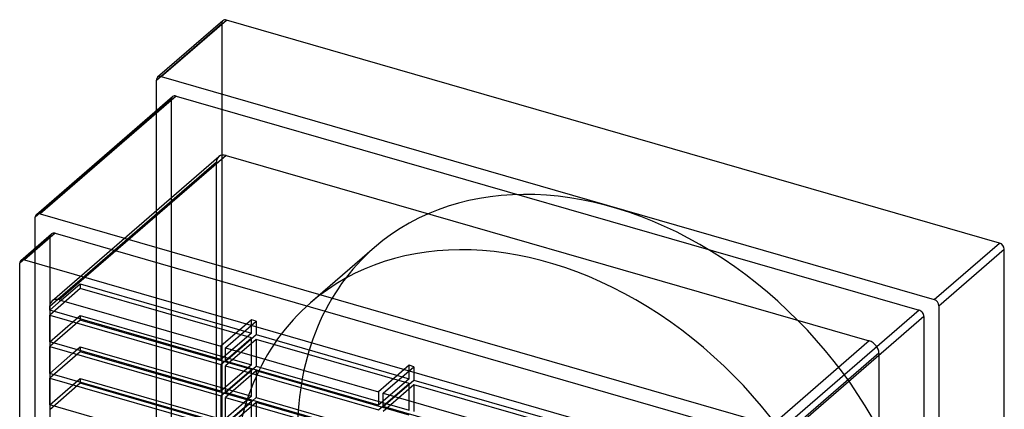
# Model space of a CAD drawing. Header units: millimetres. Extents: x -201 to 153, y -229 to 192.
# Tile 2 of 2: x -201 to 153, y 52 to 192. Entities that reach past the tile are written whole.
import ezdxf

# ---------------------------------------------------------------- set-up
doc = ezdxf.new("R2010")
doc.units = ezdxf.units.MM
doc.layers.add('MAIN-1', color=7, linetype='Continuous')
doc.layers.add('MAIN-2', color=7, linetype='Continuous')

msp = doc.modelspace()

# ---------------------------------------------------------------- linework, layer by layer
at = {"layer": 'MAIN-1'}
for p, q in [((-127.81, 191.46), (-151.31, 171.11)), ((-150, 171.33), (-126.5, 191.68)), ((151.5, 111.43), (-126.5, 191.68)), ((-151.73, 159.08), (-151.73, 170.1)), ((-150, 171.33), (128, 91.08)), ((-194.89, 121.7), (-145.89, 164.13)), ((-144.58, 164.35), (-193.58, 121.92)), ((-144.58, 164.35), (122.58, 87.23)), ((-195.32, 109.67), (-195.32, 120.69)), ((-193.58, 121.92), (73.58, 44.79)), ((-200.48, 105.2), (-189.48, 114.72)), ((-188.17, 114.94), (-199.17, 105.42)), ((-188.17, 114.94), (68.17, 40.94)), ((128, 91.08), (151.5, 111.43)), ((129.73, 88.85), (153.23, 109.2)), ((153.23, -168.8), (153.23, 109.2)), ((-200.9, -152.16), (-200.9, 104.18)), ((-199.17, 105.42), (57.17, 31.42)), ((-187.15, 91.13), (-190.12, 88.56)), ((-190.12, 87.22), (-185.96, 90.82)), ((-190.12, 87.22), (-190.12, 88.56)), ((-186.66, 91.02), (-128.59, 74.26)), ((129.73, 88.85), (129.73, -189.15)), ((-128.59, 69.45), (-190.12, 87.22)), ((-190.12, 75.87), (-190.12, 85.48)), ((-190.12, 85.48), (-128.59, 67.72)), ((122.58, 87.23), (73.58, 44.79)), ((124.32, 85), (75.32, 42.56)), ((124.32, 85), (124.32, -182.17)), ((-190.12, 75.87), (-181.8, 83.08)), ((-128.59, 58.11), (-190.12, 75.87)), ((-190.12, 64.53), (-190.12, 74.14)), ((-190.12, 74.14), (-128.59, 56.38)), ((-190.12, 64.53), (-181.8, 71.73)), ((-128.59, 74.26), (-128.59, 69.45)), ((-126.86, 68.95), (-126.86, 73.76)), ((-126.86, 73.76), (-71.87, 57.88)), ((-126.86, 68.95), (-122.7, 72.56)), ((-128.59, 67.72), (-128.59, 58.11)), ((-71.87, 53.08), (-126.86, 68.95)), ((-128.59, 46.76), (-190.12, 64.53)), ((-126.86, 57.61), (-126.86, 67.22)), ((-126.86, 67.22), (-71.87, 51.35)), ((-126.86, 57.61), (-118.53, 64.82)), ((-190.12, 53.18), (-190.12, 62.79)), ((-190.12, 62.79), (-128.59, 45.03)), ((-190.12, 53.18), (-181.8, 60.39)), ((-71.87, 41.73), (-126.86, 57.61)), ((-71.87, 57.88), (-71.87, 53.08)), ((-70.13, 57.38), (-15.14, 41.51)), ((-70.13, 52.58), (-70.13, 57.38)), ((-128.59, 35.42), (-190.12, 53.18)), ((-128.59, 56.38), (-128.59, 46.76)), ((-126.86, 46.26), (-126.86, 55.88)), ((-126.86, 55.88), (-71.87, 40)), ((-126.86, 46.26), (-118.53, 53.47)), ((-70.13, 52.58), (-65.97, 56.18)), ((-15.14, 36.7), (-70.13, 52.58))]:
    msp.add_line(p, q, dxfattribs=at)
for centre, major_axis, start_param, end_param in [((-126.5, 189.95), (-1.31, 1.51), -0.857072, 0.000079), ((-150, 169.6), (-1.31, 1.51), 0.000079, 0.713724), ((-150, 169.6), (-1.31, 1.51), -0.857072, 0.000079), ((-144.58, 162.62), (1.31, -1.51), 2.284521, 3.141672), ((-193.58, 120.19), (1.31, -1.51), -3.141514, -2.427868), ((-193.58, 120.19), (1.31, -1.51), 2.284521, 3.141672), ((-188.17, 113.21), (1.31, -1.51), 2.284521, 3.141672), ((151.5, 109.7), (-1.31, 1.51), -2.427868, -0.857072), ((-199.17, 103.68), (1.31, -1.51), -3.141514, -2.427868), ((-199.17, 103.68), (1.31, -1.51), 2.284521, 3.141672), ((-186.66, 87.56), (2.62, -3.02), -3.141514, -2.427868), ((-186.66, 87.56), (2.62, -3.02), 2.284521, 3.141672), ((128, 89.35), (-1.31, 1.51), -2.427868, -0.857072), ((122.58, 85.5), (1.31, -1.51), 0.713724, 2.284521)]:
    msp.add_ellipse(centre, major_axis=major_axis, ratio=0.75, start_param=start_param, end_param=end_param, dxfattribs=at)
at = {"layer": 'MAIN-2'}
for p, q in [((-151.73, 170.1), (-128.23, 190.45)), ((-128.23, 190.45), (-128.23, -87.55)), ((-146.32, 163.12), (-195.32, 120.69)), ((-146.32, -104.05), (-146.32, 163.12)), ((-151.73, -107.9), (-151.73, 159.08)), ((-189.28, 90.58), (-129.28, 142.54)), ((-126.66, 142.98), (-186.66, 91.02)), ((-126.66, 142.98), (104.66, 76.21)), ((-130.12, 140.52), (-187.15, 91.13)), ((-130.12, -90.8), (-130.12, 140.52)), ((-189.9, 113.71), (-200.9, 104.18)), ((-189.9, -142.63), (-189.9, 113.71)), ((-73.26, 109.85), (-96.26, 89.93)), ((-195.32, -146.48), (-195.32, 109.67)), ((-185.96, 90.82), (-179.12, 96.74)), ((-179.12, 96.74), (-117.59, 78.98)), ((-179.12, 96.74), (-179.12, 95.01)), ((-179.12, 95.01), (-190.12, 85.48)), ((-117.59, 77.25), (-179.12, 95.01)), ((-181.8, 83.08), (-179.12, 85.4)), ((-179.12, 85.4), (-117.59, 67.63)), ((-179.12, 85.4), (-179.12, 83.66)), ((-179.12, 83.66), (-190.12, 74.14)), ((-117.59, 65.9), (-179.12, 83.66)), ((-117.59, 83.79), (-128.59, 74.26)), ((-126.86, 73.76), (-115.86, 83.29)), ((-117.59, 78.98), (-117.59, 83.79)), ((-115.86, 83.29), (-117.59, 83.79)), ((-115.86, 83.29), (-115.86, 78.48)), ((-117.59, 78.98), (-128.59, 69.45)), ((-122.7, 72.56), (-115.86, 78.48)), ((-115.86, 78.48), (-60.87, 62.6)), ((-128.59, 67.72), (-117.59, 77.25)), ((-115.86, 76.75), (-126.86, 67.22)), ((-117.59, 67.63), (-117.59, 77.25)), ((-60.87, 60.87), (-115.86, 76.75)), ((-115.86, 76.75), (-115.86, 67.13)), ((104.66, 76.21), (44.66, 24.25)), ((-179.12, 72.32), (-190.12, 62.79)), ((-181.8, 71.73), (-179.12, 74.05)), ((-179.12, 74.05), (-117.59, 56.29)), ((-179.12, 74.05), (-179.12, 72.32)), ((-117.59, 54.56), (-179.12, 72.32)), ((108.12, 71.74), (48.12, 19.78)), ((108.12, 71.74), (108.12, -159.57)), ((-117.59, 67.63), (-128.59, 58.11)), ((-60.87, 67.41), (-71.87, 57.88)), ((-60.87, 62.6), (-60.87, 67.41)), ((-59.13, 66.91), (-60.87, 67.41)), ((-128.59, 56.38), (-117.59, 65.9)), ((-115.86, 65.4), (-126.86, 55.88)), ((-118.53, 64.82), (-115.86, 67.13)), ((-117.59, 56.29), (-117.59, 65.9)), ((-115.86, 67.13), (-60.87, 51.26)), ((-60.87, 49.53), (-115.86, 65.4)), ((-115.86, 65.4), (-115.86, 55.79)), ((-70.13, 57.38), (-59.13, 66.91)), ((-59.13, 66.91), (-59.13, 62.1)), ((-179.12, 60.97), (-190.12, 51.45)), ((-181.8, 60.39), (-179.12, 62.71)), ((-179.12, 62.71), (-117.59, 44.94)), ((-179.12, 62.71), (-179.12, 60.97)), ((-117.59, 43.21), (-179.12, 60.97)), ((-60.87, 62.6), (-71.87, 53.08)), ((-71.87, 51.35), (-60.87, 60.87)), ((-59.13, 60.37), (-70.13, 50.85)), ((-65.97, 56.18), (-59.13, 62.1)), ((-60.87, 51.26), (-60.87, 60.87)), ((-59.13, 62.1), (-4.14, 46.23)), ((-4.14, 44.5), (-59.13, 60.37)), ((-59.13, 60.37), (-59.13, 50.76)), ((-117.59, 56.29), (-128.59, 46.76)), ((-128.59, 45.03), (-117.59, 54.56)), ((-115.86, 54.06), (-126.86, 44.53)), ((-118.53, 53.47), (-115.86, 55.79)), ((-117.59, 44.94), (-117.59, 54.56)), ((-115.86, 55.79), (-60.87, 39.91)), ((-60.87, 38.18), (-115.86, 54.06)), ((-115.86, 54.06), (-115.86, 44.44))]:
    msp.add_line(p, q, dxfattribs=at)
for centre, major_axis, start_param, end_param in [((-126.5, 189.95), (-1.31, 1.51), 0.000079, 0.713724), ((-144.58, 162.62), (1.31, -1.51), -3.141514, -2.427868), ((-126.66, 139.52), (-2.62, 3.02), 0.000079, 0.713724), ((-126.66, 139.52), (-2.62, 3.02), -0.857072, 0.000079), ((12.5, 10.83), (-85.76, 99.03), -2.427868, 0), ((-188.17, 113.21), (1.31, -1.51), -3.141514, -2.427868), ((-10.5, -9.09), (-85.76, 99.03), -2.427868, 0), ((12.5, 10.83), (-85.76, 99.03), 0, 0.713724), ((-10.5, -9.09), (-85.76, 99.03), 0, 0.713724), ((104.66, 72.74), (-2.62, 3.02), -2.427868, -0.857072)]:
    msp.add_ellipse(centre, major_axis=major_axis, ratio=0.75, start_param=start_param, end_param=end_param, dxfattribs=at)

doc.saveas('drawing.dxf')
